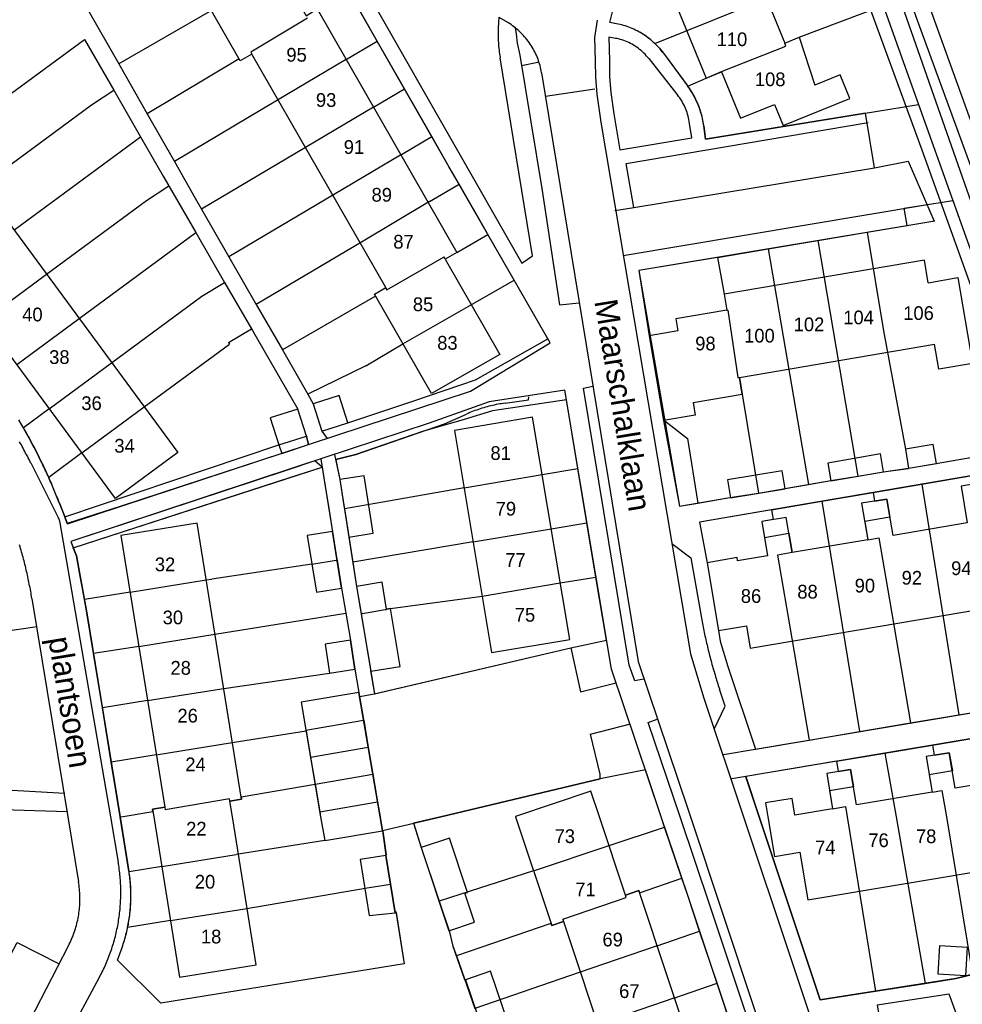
# Model space of a CAD drawing. Extents: x 123992 to 125854, y 449108 to 451911.
# Tile 33 of 175: x 125340 to 125443, y 449980 to 450087. Entities that reach past the tile are written whole.
import ezdxf
from ezdxf.enums import TextEntityAlignment as Align

# ---------------------------------------------------------------- set-up
doc = ezdxf.new("R2010")
doc.units = 0
for name, color, linetype in [('DEFAULT_113', 2, 'CONTINUOUS'), ('DEFAULT_117', 3, 'CONTINUOUS'), ('DEFAULT_21', 8, 'CONTINUOUS'), ('DEFAULT_22', 8, 'CONTINUOUS'), ('DEFAULT_4', 1, 'CONTINUOUS'), ('DEFAULT_48', 141, 'CONTINUOUS'), ('DEFAULT_6', 1, 'CONTINUOUS'), ('DEFAULT_87', 9, 'CONTINUOUS'), ('DEFAULT_99', 9, 'CONTINUOUS')]:
    doc.layers.add(name, color=color, linetype=linetype)

msp = doc.modelspace()

# ---------------------------------------------------------------- linework, layer by layer
at = {"layer": 'DEFAULT_21'}
for points in [[(125409.545, 450084.476), (125432.633, 450093.813)], [(125379.205, 450084.755), (125376.191, 450090.032)], [(125404.985, 450086.713), (125404.61, 450086.769), (125404.91, 450087.947), (125405.158, 450088.695)], [(125413.138, 450079.834), (125415.135, 450080.703), (125416.83, 450081.416), (125423.856, 450084.21), (125423.726, 450084.515), (125425.308, 450085.161), (125434.478, 450088.656)], [(125347.66, 450088.046), (125350.946, 450082.278)], [(125361.083, 450088.093), (125350.946, 450082.278)], [(125371.573, 450087.268), (125365.367, 450083.553)], [(125409.545, 450084.476), (125409.399, 450084.613), (125409.25, 450084.746), (125409.097, 450084.875), (125408.942, 450085.001), (125408.783, 450085.123), (125408.622, 450085.241), (125408.458, 450085.355), (125408.291, 450085.466), (125408.122, 450085.572), (125407.95, 450085.675), (125407.776, 450085.773), (125407.599, 450085.867), (125407.42, 450085.957), (125407.24, 450086.042), (125407.057, 450086.123), (125406.872, 450086.2), (125406.686, 450086.272), (125406.498, 450086.34), (125406.308, 450086.404), (125406.117, 450086.463), (125405.924, 450086.517), (125405.731, 450086.567), (125405.536, 450086.612), (125405.34, 450086.652), (125405.143, 450086.688), (125404.985, 450086.713)], [(125325.407, 450068.947), (125347.225, 450084.93)], [(125347.225, 450084.93), (125350.414, 450079.378)], [(125375.734, 450082.695), (125379.205, 450084.755)], [(125382.181, 450079.544), (125379.205, 450084.755)], [(125409.545, 450084.476), (125410.034, 450083.966), (125410.479, 450083.416), (125413.138, 450079.834)], [(125365.367, 450083.553), (125365.501, 450083.319), (125364.236, 450082.594), (125364.116, 450082.803)], [(125350.946, 450082.278), (125354.071, 450076.791)], [(125364.116, 450082.803), (125354.071, 450076.791)], [(125375.734, 450082.695), (125368.29, 450078.278)], [(125414.883, 450075.476), (125414.855, 450075.674), (125414.823, 450075.872), (125414.787, 450076.068), (125414.747, 450076.264), (125414.703, 450076.459), (125414.654, 450076.653), (125414.601, 450076.846), (125414.544, 450077.038), (125414.484, 450077.228), (125414.419, 450077.417), (125414.35, 450077.605), (125414.277, 450077.791), (125414.2, 450077.976), (125414.119, 450078.159), (125414.034, 450078.34), (125413.946, 450078.52), (125413.854, 450078.697), (125413.758, 450078.872), (125413.658, 450079.046), (125413.555, 450079.217), (125413.447, 450079.386), (125413.337, 450079.553), (125413.223, 450079.717), (125413.138, 450079.834)], [(125347.96, 450077.788), (125350.414, 450079.378)], [(125350.414, 450079.378), (125353.335, 450074.294)], [(125378.796, 450077.535), (125382.181, 450079.544)], [(125385.158, 450074.333), (125382.181, 450079.544)], [(125335.936, 450068.929), (125347.96, 450077.788)], [(125368.29, 450078.278), (125357.03, 450071.597)], [(125378.796, 450077.535), (125371.352, 450073.118)], [(125414.883, 450075.476), (125415.074, 450074.029), (125438.355, 450077.819)], [(125354.071, 450076.791), (125357.03, 450071.597)], [(125339.495, 450064.098), (125353.335, 450074.294)], [(125353.335, 450074.294), (125355.801, 450070.002), (125356.427, 450068.92)], [(125381.858, 450072.375), (125385.158, 450074.333)], [(125388.138, 450069.124), (125387.072, 450070.981), (125385.158, 450074.333)], [(125371.352, 450073.118), (125360.005, 450066.385)], [(125381.858, 450072.375), (125374.414, 450067.958)], [(125357.03, 450071.597), (125359.305, 450067.604), (125360.005, 450066.385)], [(125353.979, 450067.318), (125356.427, 450068.92)], [(125356.427, 450068.92), (125356.457, 450068.868)], [(125356.457, 450068.868), (125359.367, 450063.834)], [(125384.92, 450067.215), (125388.138, 450069.124)], [(125391.163, 450063.853), (125388.138, 450069.124)], [(125374.414, 450067.958), (125362.993, 450061.181)], [(125343.054, 450059.268), (125353.979, 450067.318)], [(125384.92, 450067.215), (125377.476, 450062.798)], [(125432.755, 450063.864), (125437.109, 450064.593), (125436.792, 450066.481), (125439.339, 450066.909), (125442.104, 450067.341)], [(125360.005, 450066.385), (125362.993, 450061.181)], [(125346.613, 450054.437), (125359.367, 450063.834)], [(125359.367, 450063.834), (125362.521, 450058.378)], [(125387.899, 450061.664), (125391.299, 450063.615)], [(125391.299, 450063.615), (125391.163, 450063.853)], [(125394.16, 450058.631), (125391.299, 450063.615)], [(125427.358, 450062.961), (125432.755, 450063.864)], [(125432.755, 450063.864), (125434.518, 450053.078), (125436.919, 450040.149), (125437.266, 450038.071)], [(125377.476, 450062.798), (125365.98, 450055.977)], [(125421.924, 450062.052), (125427.358, 450062.961)], [(125427.358, 450062.961), (125431.737, 450037.227)], [(125387.899, 450061.664), (125386.634, 450060.938), (125386.5, 450061.172)], [(125416.373, 450061.123), (125421.924, 450062.052)], [(125421.924, 450062.052), (125426.344, 450036.315)], [(125362.993, 450061.181), (125365.98, 450055.977)], [(125380.26, 450057.585), (125386.5, 450061.172)], [(125416.373, 450061.123), (125407.776, 450059.684), (125410.627, 450043.251)], [(125416.373, 450061.123), (125417.1, 450057.086), (125417.399, 450055.337), (125417.527, 450055.356), (125418.607, 450047.987), (125418.774, 450048.011), (125419.088, 450046.165), (125420.873, 450035.364)], [(125336.238, 450054.246), (125343.054, 450059.268)], [(125360.023, 450056.865), (125362.521, 450058.378)], [(125362.521, 450058.378), (125365.455, 450053.305)], [(125371.6, 450046.187), (125372.207, 450045.129), (125373.159, 450042.136), (125375.998, 450043.038), (125383.215, 450045.459), (125389.953, 450047.749), (125397.838, 450052.222), (125394.16, 450058.631)], [(125389.127, 450055.745), (125394.16, 450058.631)], [(125379.022, 450056.873), (125378.888, 450057.109), (125380.126, 450057.819), (125380.222, 450057.563)], [(125380.26, 450057.585), (125380.222, 450057.563)], [(125350.172, 450049.607), (125360.023, 450056.865)], [(125365.98, 450055.977), (125368.829, 450051.014)], [(125379.022, 450056.873), (125368.829, 450051.014)], [(125382.011, 450051.664), (125389.127, 450055.745)], [(125339.797, 450049.415), (125346.613, 450054.437)], [(125362.943, 450051.81), (125365.455, 450053.305)], [(125365.455, 450053.305), (125365.555, 450053.132)], [(125365.555, 450053.132), (125370.517, 450044.55)], [(125353.731, 450044.776), (125363.045, 450051.638)], [(125362.943, 450051.81), (125363.045, 450051.638)], [(125377.956, 450049.287), (125382.011, 450051.664)], [(125368.829, 450051.014), (125371.6, 450046.187)], [(125343.356, 450044.585), (125350.172, 450049.607)], [(125377.956, 450049.287), (125371.6, 450046.187)], [(125401.128, 450038.034), (125399.875, 450045.544), (125391.786, 450044.346), (125388.686, 450043.408), (125384.14, 450042.102), (125376.878, 450039.596), (125374.659, 450039.025), (125374.778, 450038.452)], [(125343.356, 450044.585), (125340.533, 450042.505)], [(125346.915, 450039.755), (125353.731, 450044.776)], [(125370.517, 450044.55), (125367.51, 450043.593), (125368.45, 450040.638)], [(125371.698, 450040.667), (125371.451, 450041.592), (125370.517, 450044.55)], [(125340.533, 450042.505), (125340.433, 450042.678), (125340.332, 450042.851), (125340.23, 450043.023), (125340.128, 450043.195), (125340.026, 450043.367)], [(125410.627, 450043.251), (125413.093, 450041.329), (125414.247, 450034.28)], [(125410.627, 450043.251), (125412.243, 450033.937), (125414.247, 450034.28)], [(125343.292, 450037.086), (125343.21, 450037.269), (125343.128, 450037.451), (125343.045, 450037.633), (125342.961, 450037.814), (125342.877, 450037.996), (125342.792, 450038.177), (125342.707, 450038.358), (125342.621, 450038.538), (125342.534, 450038.718), (125342.447, 450038.898), (125342.359, 450039.078), (125342.27, 450039.257), (125342.181, 450039.436), (125342.091, 450039.615), (125342.001, 450039.794), (125341.91, 450039.972), (125341.819, 450040.15), (125341.726, 450040.327), (125341.634, 450040.504), (125341.54, 450040.681), (125341.447, 450040.858), (125341.352, 450041.034), (125341.257, 450041.21), (125341.161, 450041.386), (125341.065, 450041.561), (125340.968, 450041.736), (125340.871, 450041.911), (125340.773, 450042.085), (125340.674, 450042.259), (125340.575, 450042.433), (125340.533, 450042.505)], [(125345.041, 450032.759), (125368.45, 450040.638)], [(125368.45, 450040.638), (125368.759, 450039.7)], [(125368.759, 450039.7), (125371.698, 450040.667)], [(125346.915, 450039.755), (125343.292, 450037.086)], [(125368.759, 450039.7), (125351.212, 450033.925), (125345.313, 450032.051)], [(125373.171, 450038.198), (125372.389, 450038.878), (125369.359, 450037.878), (125345.716, 450030.073), (125345.987, 450029.386)], [(125437.266, 450038.071), (125440.293, 450038.582), (125445.499, 450039.501), (125445.679, 450038.476)], [(125369.631, 450037.051), (125373.171, 450038.198)], [(125373.171, 450038.198), (125373.432, 450036.564)], [(125374.778, 450038.452), (125375.113, 450036.834)], [(125397.226, 450037.381), (125401.128, 450038.034)], [(125402.116, 450032.116), (125401.128, 450038.034)], [(125431.737, 450037.227), (125434.516, 450037.693), (125437.266, 450038.071)], [(125344.458, 450034.276), (125344.386, 450034.462), (125344.313, 450034.649), (125344.239, 450034.835), (125344.165, 450035.021), (125344.091, 450035.206), (125344.015, 450035.391), (125343.939, 450035.576), (125343.863, 450035.761), (125343.785, 450035.946), (125343.708, 450036.13), (125343.629, 450036.314), (125343.55, 450036.497), (125343.47, 450036.681), (125343.39, 450036.864), (125343.309, 450037.047), (125343.292, 450037.086)], [(125345.987, 450029.386), (125369.631, 450037.051)], [(125373.432, 450036.564), (125373.93, 450033.449)], [(125375.113, 450036.834), (125375.598, 450033.757)], [(125388.682, 450035.951), (125397.226, 450037.381)], [(125426.344, 450036.315), (125428.775, 450036.731), (125431.737, 450037.227)], [(125438.704, 450036.344), (125444.209, 450037.283)], [(125388.682, 450035.951), (125379.808, 450034.391)], [(125420.873, 450035.364), (125423.762, 450035.85), (125426.344, 450036.315)], [(125433.387, 450035.437), (125438.704, 450036.344)], [(125438.704, 450036.344), (125442.757, 450011.138)], [(125414.247, 450034.28), (125417.744, 450034.879), (125420.873, 450035.364)], [(125422.295, 450033.544), (125427.774, 450034.479)], [(125427.774, 450034.479), (125433.387, 450035.437)], [(125427.774, 450034.479), (125431.901, 450009.313)], [(125433.387, 450035.437), (125433.549, 450034.49), (125434.898, 450034.719), (125435.233, 450032.743)], [(125344.458, 450034.276), (125345.041, 450032.759)], [(125373.93, 450033.449), (125374.299, 450031.143)], [(125375.598, 450033.757), (125375.605, 450033.713)], [(125375.605, 450033.713), (125375.614, 450033.654)], [(125379.808, 450034.391), (125375.614, 450033.654)], [(125375.614, 450033.654), (125376.523, 450027.832)], [(125422.295, 450033.544), (125414.423, 450032.201), (125415.244, 450027.755), (125416.499, 450020.349), (125416.686, 450019.178), (125417.507, 450016.402), (125420.528, 450007.4), (125426.396, 450008.387)], [(125422.295, 450033.544), (125422.478, 450032.474)], [(125345.313, 450032.051), (125345.041, 450032.759)], [(125422.478, 450032.474), (125421.222, 450032.261), (125421.52, 450030.501), (125424.185, 450030.998), (125424.548, 450028.857), (125422.955, 450028.587), (125424.499, 450019.48), (125426.396, 450008.387)], [(125435.233, 450032.743), (125432.47, 450032.246), (125432.807, 450030.257), (125434.032, 450030.465), (125435.175, 450023.717), (125437.484, 450010.251)], [(125389.672, 450030.033), (125398.216, 450031.463)], [(125398.216, 450031.463), (125402.116, 450032.116)], [(125403.104, 450026.197), (125402.116, 450032.116)], [(125374.299, 450031.143), (125374.795, 450028.108)], [(125347.199, 450023.739), (125346.717, 450026.279), (125346.337, 450028.496), (125345.987, 450029.386)], [(125389.672, 450030.033), (125376.523, 450027.832)], [(125372.046, 450027.596), (125374.696, 450028.029)], [(125374.696, 450028.029), (125374.805, 450028.047)], [(125374.795, 450028.108), (125374.805, 450028.047)], [(125374.805, 450028.047), (125375.306, 450024.984), (125375.765, 450022.262)], [(125372.046, 450027.596), (125361.117, 450025.97)], [(125376.523, 450027.832), (125376.935, 450025.155), (125377.429, 450022.196)], [(125352.19, 450024.543), (125360.499, 450025.881)], [(125360.499, 450025.881), (125361.117, 450025.97)], [(125399.206, 450025.545), (125403.104, 450026.197)], [(125404.254, 450019.302), (125403.104, 450026.197)], [(125390.663, 450024.115), (125399.206, 450025.545)], [(125352.19, 450024.543), (125347.199, 450023.739)], [(125348.201, 450017.823), (125347.478, 450022.265), (125347.199, 450023.739)], [(125380.225, 450022.699), (125380.652, 450022.77), (125390.663, 450024.115)], [(125377.589, 450022.223), (125380.081, 450022.639)], [(125380.081, 450022.639), (125380.225, 450022.663)], [(125380.225, 450022.699), (125380.225, 450022.663)], [(125361.453, 450019.957), (125375.765, 450022.262)], [(125375.765, 450022.262), (125376.266, 450019.291), (125376.757, 450016.135)], [(125377.589, 450022.223), (125377.429, 450022.196)], [(125377.429, 450022.196), (125378.89, 450013.435), (125400.365, 450018.471), (125404.254, 450019.302)], [(125353.144, 450018.619), (125361.453, 450019.957)], [(125353.144, 450018.619), (125348.201, 450017.823)], [(125349.165, 450011.902), (125348.201, 450017.823)], [(125362.173, 450013.996), (125373.999, 450015.706), (125376.757, 450016.135)], [(125376.757, 450016.135), (125377.2, 450013.594)], [(125354.098, 450012.696), (125362.173, 450013.996)], [(125377.2, 450013.594), (125370.886, 450012.52), (125371.384, 450009.453)], [(125377.2, 450013.594), (125377.702, 450010.641)], [(125354.098, 450012.696), (125349.165, 450011.902)], [(125350.129, 450005.979), (125349.165, 450011.902)], [(125442.757, 450011.138), (125448.277, 450012.066)], [(125437.484, 450010.251), (125442.757, 450011.138)], [(125371.384, 450009.453), (125377.694, 450010.539)], [(125377.694, 450010.539), (125377.719, 450010.543)], [(125377.702, 450010.641), (125377.719, 450010.543)], [(125377.719, 450010.543), (125378.217, 450007.615)], [(125431.901, 450009.313), (125437.484, 450010.251)], [(125363.361, 450008.11), (125371.416, 450009.407)], [(125371.384, 450009.453), (125371.416, 450009.407)], [(125371.416, 450009.407), (125371.906, 450006.529)], [(125426.396, 450008.387), (125431.901, 450009.313)], [(125439.888, 450007.832), (125445.456, 450008.765)], [(125355.052, 450006.772), (125363.361, 450008.11)], [(125371.906, 450006.529), (125378.217, 450007.615)], [(125378.217, 450007.615), (125378.723, 450004.638)], [(125434.679, 450006.96), (125439.888, 450007.832)], [(125439.888, 450007.832), (125440.074, 450006.724), (125441.718, 450007), (125442.05, 450005.024)], [(125355.052, 450006.772), (125350.129, 450005.979)], [(125371.906, 450006.529), (125372.411, 450003.557)], [(125429.394, 450006.074), (125434.679, 450006.96)], [(125434.679, 450006.96), (125435.893, 450000)], [(125351.102, 450000), (125350.129, 450005.979)], [(125429.394, 450006.074), (125419.472, 450004.412), (125420.945, 450000)], [(125429.394, 450006.074), (125429.584, 450004.939), (125430.93, 450005.165), (125431.25, 450003.261)], [(125372.411, 450003.557), (125378.723, 450004.638)], [(125378.723, 450004.638), (125379.234, 450001.631)], [(125410.225, 450000), (125408.498, 450005.117), (125403.568, 450004.131), (125386.146, 450000)], [(125442.05, 450005.024), (125439.523, 450004.6), (125439.842, 450002.697), (125440.917, 450002.878), (125441.397, 450000)], [(125364.318, 450002.183), (125372.411, 450003.557)], [(125372.411, 450003.557), (125372.923, 450000.545)], [(125431.25, 450003.261), (125428.641, 450002.829), (125428.969, 450000.879), (125430.355, 450001.112), (125430.537, 450000)], [(125364.318, 450002.183), (125364.365, 450001.906), (125363.102, 450001.703), (125363.059, 450001.97)], [(125363.059, 450001.97), (125356.022, 450000.776)], [(125372.923, 450000.545), (125379.234, 450001.631)], [(125379.234, 450001.631), (125379.511, 450000)], [(125351.111, 449999.943), (125351.102, 450000)], [(125351.447, 450000), (125351.111, 449999.943)], [(125354.667, 450000.546), (125351.447, 450000)], [(125354.667, 450000.546), (125354.639, 450000.827), (125355.979, 450001.043), (125356.022, 450000.776)], [(125372.923, 450000.545), (125373.016, 450000)], [(125373.016, 450000), (125373.46, 449997.39)], [(125379.511, 450000), (125379.77, 449998.476)], [(125386.146, 450000), (125383.177, 449999.296), (125384.001, 449996.656), (125385.961, 449990.792)], [(125410.607, 449998.869), (125410.225, 450000)], [(125420.945, 450000), (125427.616, 449980.011), (125433.65, 449980.949)], [(125430.537, 450000), (125433.65, 449980.949)], [(125435.893, 450000), (125439.069, 449981.791)], [(125441.397, 450000), (125444.266, 449982.778)], [(125352.068, 449994.065), (125351.111, 449999.943)], [(125373.46, 449997.39), (125379.77, 449998.476)], [(125379.77, 449998.476), (125380.155, 449995.761)], [(125404.534, 449996.846), (125410.607, 449998.869)], [(125412.492, 449993.286), (125410.607, 449998.869)], [(125373.46, 449997.39), (125363.767, 449995.884)], [(125396.28, 449994.097), (125404.534, 449996.846)], [(125355.647, 449994.575), (125363.767, 449995.884)], [(125380.155, 449995.761), (125380.652, 449992.63)], [(125351.917, 449987.896), (125351.956, 449988.092), (125351.993, 449988.289), (125352.028, 449988.486), (125352.06, 449988.683), (125352.09, 449988.881), (125352.118, 449989.079), (125352.144, 449989.277), (125352.167, 449989.476), (125352.188, 449989.675), (125352.207, 449989.874), (125352.223, 449990.073), (125352.237, 449990.273), (125352.249, 449990.472), (125352.259, 449990.672), (125352.266, 449990.872), (125352.271, 449991.072), (125352.274, 449991.272), (125352.274, 449991.472), (125352.272, 449991.672), (125352.268, 449991.872), (125352.261, 449992.072), (125352.252, 449992.271), (125352.241, 449992.471), (125352.227, 449992.671), (125352.212, 449992.87), (125352.193, 449993.069), (125352.173, 449993.268), (125352.15, 449993.467), (125352.125, 449993.665), (125352.098, 449993.863), (125352.078, 449994)], [(125352.078, 449994), (125352.073, 449994.032), (125352.068, 449994.065)], [(125355.647, 449994.575), (125352.078, 449994)], [(125396.28, 449994.097), (125389.37, 449991.884)], [(125380.652, 449992.63), (125381.147, 449989.518), (125381.268, 449989.537), (125382.131, 449983.927), (125355.548, 449979.641), (125350.827, 449984.333), (125351.321, 449985.728)], [(125378.094, 449992.224), (125380.652, 449992.63)], [(125407.864, 449991.691), (125412.492, 449993.286)], [(125414.43, 449987.508), (125413.132, 449991.391), (125412.492, 449993.286)], [(125364.722, 449989.96), (125378.094, 449992.224)], [(125389.37, 449991.884), (125385.961, 449990.792)], [(125406.416, 449991.192), (125406.331, 449991.448), (125407.787, 449991.932), (125407.864, 449991.691)], [(125385.961, 449990.792), (125386.001, 449990.674)], [(125386.001, 449990.674), (125387.044, 449987.553)], [(125399.477, 449988.801), (125406.416, 449991.192)], [(125356.602, 449988.651), (125364.722, 449989.96)], [(125356.602, 449988.651), (125351.917, 449987.896)], [(125398.186, 449988.355), (125387.849, 449984.794)], [(125399.477, 449988.801), (125399.562, 449988.545), (125398.271, 449988.116), (125398.186, 449988.355)], [(125351.321, 449985.728), (125351.385, 449985.917), (125351.447, 449986.107), (125351.507, 449986.298), (125351.565, 449986.49), (125351.621, 449986.682), (125351.674, 449986.875), (125351.725, 449987.068), (125351.774, 449987.262), (125351.82, 449987.457), (125351.865, 449987.652), (125351.907, 449987.847), (125351.917, 449987.896)], [(125387.044, 449987.553), (125387.47, 449985.867), (125387.849, 449984.794)], [(125409.67, 449985.866), (125414.43, 449987.508)], [(125416.333, 449981.817), (125414.43, 449987.508)], [(125409.67, 449985.866), (125401.281, 449982.972)], [(125387.849, 449984.794), (125389.88, 449979.039)], [(125401.281, 449982.972), (125389.88, 449979.039)], [(125439.069, 449981.791), (125442.437, 449982.314), (125444.266, 449982.778)], [(125411.627, 449980.194), (125416.333, 449981.817)], [(125418.236, 449976.127), (125416.333, 449981.817)], [(125433.65, 449980.949), (125439.069, 449981.791)], [(125411.627, 449980.194), (125403.238, 449977.3)]]:
    msp.add_lwpolyline(points, dxfattribs=at)
at = {"layer": 'DEFAULT_22'}
for points in [[(125434.478, 450088.656), (125438.355, 450077.819)], [(125438.355, 450077.819), (125442.104, 450067.341)], [(125442.104, 450067.341), (125443.525, 450063.371), (125452.058, 450039.593)]]:
    msp.add_lwpolyline(points, dxfattribs=at)
at = {"layer": 'DEFAULT_4'}
for points in [[(125392.606, 450050.524), (125385.125, 450046.234), (125378.888, 450057.109), (125380.126, 450057.819), (125365.501, 450083.319), (125364.236, 450082.594), (125356.379, 450096.293), (125362.051, 450099.545), (125363.639, 450096.776), (125365.506, 450097.847), (125371.439, 450087.502), (125372.642, 450088.265), (125387.899, 450061.664), (125386.634, 450060.938), (125392.606, 450050.524)], [(125419.169, 450099.977), (125421.19, 450095.027), (125419.686, 450094.414), (125423.726, 450084.515), (125425.308, 450085.161), (125427.008, 450079.944)], [(125413.875, 450098.098), (125410.496, 450096.72), (125412.513, 450091.778), (125410.886, 450091.114), (125415.135, 450080.703), (125416.837, 450081.397), (125418.91, 450076.316), (125422.613, 450077.827)], [(125422.613, 450077.827), (125423.557, 450075.512), (125430.843, 450078.485), (125429.785, 450081.077), (125427.008, 450079.944)], [(125357.411, 450039.784), (125350.595, 450034.762), (125325.407, 450068.947), (125332.223, 450073.969), (125357.411, 450039.784)], [(125439.41, 450058.353), (125438.99, 450060.818), (125417.1, 450057.086), (125417.399, 450055.337), (125411.842, 450054.389), (125412.063, 450053.087)], [(125439.41, 450058.353), (125442.663, 450058.908), (125444.26, 450049.533), (125440.572, 450048.905), (125440.104, 450051.648)], [(125412.064, 450053.088), (125408.899, 450052.548)], [(125408.899, 450052.548), (125410.48, 450043.282)], [(125413.724, 450045.249), (125419.088, 450046.165), (125418.774, 450048.011), (125440.104, 450051.648)], [(125413.724, 450045.249), (125413.959, 450043.876)], [(125400.241, 450019.361), (125396.176, 450043.649), (125387.633, 450042.219), (125391.698, 450017.931), (125400.241, 450019.361)], [(125413.959, 450043.876), (125410.48, 450043.282)], [(125452.439, 450023.909), (125450.843, 450033.328), (125446.522, 450032.596), (125445.843, 450036.609), (125443, 450036.128), (125443.679, 450032.123), (125435.571, 450030.749), (125434.898, 450034.719), (125432.131, 450034.25), (125432.807, 450030.257), (125424.548, 450028.857), (125423.895, 450032.714), (125421.222, 450032.261), (125421.857, 450028.513), (125418.577, 450027.957), (125418.517, 450028.31), (125415.244, 450027.755), (125416.499, 450020.349), (125419.546, 450020.866), (125419.963, 450018.407), (125452.439, 450023.909)], [(125363.376, 450000), (125363.102, 450001.703), (125364.365, 450001.906), (125359.504, 450032.061), (125351.195, 450030.723), (125355.979, 450001.043), (125354.639, 450000.827), (125354.772, 450000)], [(125460.655, 450002.197), (125459.675, 450008.028), (125456.698, 450007.529), (125456.983, 450005.834), (125452.932, 450005.153), (125452.306, 450008.88), (125449.725, 450008.446), (125450.394, 450004.467), (125442.37, 450003.119), (125441.718, 450007), (125439.191, 450006.576), (125439.842, 450002.697), (125431.578, 450001.309), (125430.93, 450005.165), (125428.322, 450004.727), (125428.969, 450000.879), (125424.846, 450000.186), (125424.539, 450002.014), (125421.62, 450001.524), (125421.876, 450000)], [(125403.483, 450000), (125402.556, 450002.785), (125394.302, 450000.036), (125394.314, 450000)], [(125354.772, 450000), (125357.598, 449982.471), (125365.984, 449983.823)], [(125365.984, 449983.823), (125363.376, 450000)], [(125394.314, 450000), (125398.271, 449988.116), (125399.562, 449988.545), (125408.929, 449960.415), (125407.524, 449959.948), (125411.449, 449948.16), (125419.911, 449950.978), (125416.129, 449962.337), (125417.49, 449962.79), (125407.787, 449991.932), (125406.331, 449991.448), (125403.483, 449999.999)], [(125421.876, 450000), (125422.605, 449995.66), (125425.39, 449996.127), (125426.266, 449990.913), (125458.714, 449996.364), (125458.103, 450000)], [(125440.5, 449982.795), (125440.685, 449985.927), (125443.68, 449985.75), (125443.495, 449982.618), (125440.5, 449982.795)]]:
    msp.add_lwpolyline(points, dxfattribs=at)
at = {"layer": 'DEFAULT_48'}
for points in [[(125427.75, 450112.262), (125425.096, 450111.03), (125425.999, 450108.234), (125429.186, 450099.005), (125433.396, 450087.379), (125438.707, 450072.877), (125444.74, 450056.137), (125449.35, 450042.974), (125455.743, 450025.595), (125461.636, 450009.474), (125465.141, 450000)], [(125427.755, 450112.251), (125433.005, 450098.768), (125436.834, 450087.882), (125442.186, 450072.62), (125446.917, 450059.136), (125454.414, 450037.822), (125463.433, 450013.432), (125468.326, 450000)]]:
    msp.add_lwpolyline(points, dxfattribs=at)
at = {"layer": 'DEFAULT_6'}
for points in [[(125375.998, 450043.038), (125375.046, 450046.031), (125372.207, 450045.129), (125373.159, 450042.136), (125375.998, 450043.038)], [(125371.457, 450041.594), (125370.517, 450044.55), (125367.51, 450043.593), (125368.45, 450040.638), (125371.457, 450041.594)], [(125440.3, 450038.58), (125439.953, 450040.656), (125436.919, 450040.149), (125437.266, 450038.073), (125440.3, 450038.58)], [(125434.526, 450037.703), (125434.196, 450039.636), (125428.435, 450038.652), (125428.765, 450036.72), (125434.526, 450037.703)], [(125423.78, 450035.839), (125423.463, 450037.779), (125417.487, 450036.802), (125417.804, 450034.862), (125423.78, 450035.839)], [(125378.767, 450030.972), (125377.776, 450037.254), (125375.113, 450036.834), (125376.104, 450030.552), (125378.767, 450030.972)], [(125375.306, 450024.984), (125374.295, 450031.166), (125371.535, 450030.714), (125372.546, 450024.532), (125375.306, 450024.984)], [(125381.712, 450016.431), (125380.652, 450022.77), (125380.225, 450022.699), (125379.736, 450025.623), (125376.935, 450025.155), (125378.483, 450015.892), (125381.712, 450016.431)], [(125376.757, 450016.135), (125376.266, 450019.291), (125373.508, 450018.862), (125373.999, 450015.706), (125376.757, 450016.135)], [(125379.512, 450000), (125377.2, 450013.594), (125370.886, 450012.52), (125373.015, 450000)], [(125373.015, 450000), (125373.46, 449997.39), (125379.773, 449998.464)], [(125379.773, 449998.464), (125379.512, 450000)], [(125389.837, 449988.467), (125388.783, 449991.65), (125389.056, 449991.74), (125387.09, 449997.678), (125384.014, 449996.66), (125387.034, 449987.539), (125389.837, 449988.467)], [(125381.147, 449989.518), (125380.155, 449995.761), (125377.348, 449995.315), (125378.317, 449989.214), (125381.147, 449989.518)], [(125393.581, 449977.225), (125391.56, 449983.127), (125388.829, 449982.192), (125390.85, 449976.29), (125393.581, 449977.225)]]:
    msp.add_lwpolyline(points, dxfattribs=at)
at = {"layer": 'DEFAULT_87'}
msp.add_lwpolyline([(125427.75, 450112.262), (125428.934, 450112.812), (125429.495, 450111.673), (125433.564, 450100.347), (125438.073, 450087.443), (125444.588, 450069.625), (125449.339, 450056.141), (125454.551, 450041.599), (125459.702, 450027.296), (125464.432, 450014.532), (125469.551, 450000)], dxfattribs=at)
at = {"layer": 'DEFAULT_99'}
for points in [[(125404.991, 450086.712), (125404.61, 450086.769), (125404.91, 450087.947), (125405.671, 450090.245), (125406.31, 450091.684), (125407.15, 450093.661), (125407.869, 450095.1), (125411.068, 450100.435), (125416.147, 450108.966), (125418.006, 450112.043), (125418.587, 450112.743), (125417.519, 450113.602)], [(125431.896, 450109.676), (125461.366, 450028.076)], [(125371.584, 450101.545), (125394.996, 450060.497), (125396.155, 450061.297), (125392.623, 450082.936)], [(125344.455, 450034.284), (125345.336, 450031.992), (125389.398, 450046.492), (125398.098, 450051.769), (125387.072, 450070.981), (125370.681, 450099.679)], [(125392.499, 450087.365), (125392.479, 450087.166), (125392.462, 450086.967), (125392.447, 450086.767), (125392.434, 450086.568), (125392.424, 450086.368), (125392.416, 450086.168), (125392.41, 450085.968), (125392.407, 450085.768), (125392.407, 450085.568), (125392.408, 450085.368), (125392.412, 450085.168), (125392.419, 450084.968), (125392.428, 450084.769), (125392.439, 450084.569), (125392.453, 450084.369), (125392.469, 450084.17), (125392.488, 450083.971), (125392.508, 450083.772), (125392.532, 450083.573), (125392.557, 450083.375), (125392.586, 450083.177), (125392.616, 450082.979), (125392.623, 450082.936)], [(125392.499, 450087.365), (125393.427, 450086.804)], [(125397.156, 450081.29), (125397.121, 450081.487), (125397.081, 450081.683), (125397.036, 450081.878), (125396.987, 450082.072), (125396.932, 450082.264), (125396.873, 450082.455), (125396.809, 450082.644), (125396.74, 450082.832), (125396.666, 450083.018), (125396.588, 450083.202), (125396.505, 450083.384), (125396.418, 450083.564), (125396.326, 450083.742), (125396.23, 450083.917), (125396.129, 450084.09), (125396.024, 450084.26), (125395.915, 450084.428), (125395.802, 450084.592), (125395.684, 450084.754), (125395.563, 450084.913), (125395.437, 450085.069), (125395.308, 450085.221), (125395.175, 450085.371), (125395.038, 450085.516), (125394.897, 450085.659), (125394.753, 450085.797), (125394.606, 450085.932), (125394.455, 450086.064), (125394.301, 450086.191), (125394.143, 450086.315), (125393.983, 450086.434), (125393.82, 450086.55), (125393.654, 450086.661), (125393.485, 450086.769), (125393.427, 450086.804)], [(125394.27, 450086.165), (125394.37, 450085.526), (125394.49, 450084.527), (125394.79, 450083.209), (125397.194, 450068.629), (125399.117, 450055.945), (125401.276, 450056.146)], [(125403.23, 450087.048), (125402.952, 450085.144), (125403.031, 450082.561), (125403.053, 450080.793), (125403.181, 450078.967), (125403.633, 450075.882), (125413.447, 450017.798), (125414.888, 450012.964), (125419.218, 450000)], [(125410.476, 450083.42), (125410.355, 450083.579), (125410.23, 450083.735), (125410.101, 450083.889), (125409.969, 450084.039), (125409.833, 450084.185), (125409.694, 450084.329), (125409.552, 450084.469), (125409.406, 450084.606), (125409.257, 450084.739), (125409.104, 450084.869), (125408.949, 450084.995), (125408.791, 450085.117), (125408.63, 450085.236), (125408.466, 450085.35), (125408.299, 450085.461), (125408.13, 450085.568), (125407.958, 450085.67), (125407.784, 450085.769), (125407.608, 450085.863), (125407.429, 450085.953), (125407.248, 450086.038), (125407.066, 450086.12), (125406.881, 450086.197), (125406.695, 450086.269), (125406.507, 450086.338), (125406.317, 450086.401), (125406.126, 450086.46), (125405.934, 450086.515), (125405.74, 450086.564), (125405.545, 450086.61), (125405.349, 450086.65), (125405.153, 450086.686), (125404.991, 450086.712)], [(125405.234, 450085.05), (125404.491, 450085.191), (125404.571, 450082.594), (125404.592, 450080.856), (125404.712, 450079.138), (125405.073, 450076.802), (125405.713, 450072.866), (125413.575, 450074.188), (125413.297, 450075.971)], [(125408.863, 450082.852), (125408.736, 450083.007), (125408.605, 450083.157), (125408.468, 450083.304), (125408.327, 450083.445), (125408.181, 450083.582), (125408.031, 450083.714), (125407.877, 450083.841), (125407.718, 450083.963), (125407.555, 450084.079), (125407.389, 450084.19), (125407.219, 450084.296), (125407.046, 450084.396), (125406.869, 450084.49), (125406.69, 450084.578), (125406.507, 450084.66), (125406.323, 450084.736), (125406.135, 450084.806), (125405.946, 450084.87), (125405.754, 450084.928), (125405.561, 450084.979), (125405.366, 450085.024), (125405.234, 450085.05)], [(125408.863, 450082.852), (125412.066, 450078.792)], [(125410.476, 450083.42), (125413.116, 450079.864)], [(125394.976, 450082.082), (125396.751, 450082.431)], [(125397.156, 450081.29), (125407.726, 450016.957), (125413.17, 450000.759), (125413.423, 450000)], [(125414.877, 450075.521), (125414.848, 450075.719), (125414.816, 450075.916), (125414.779, 450076.113), (125414.737, 450076.308), (125414.692, 450076.503), (125414.642, 450076.697), (125414.589, 450076.89), (125414.531, 450077.081), (125414.469, 450077.271), (125414.404, 450077.46), (125414.334, 450077.648), (125414.26, 450077.834), (125414.182, 450078.018), (125414.101, 450078.2), (125414.015, 450078.381), (125413.926, 450078.56), (125413.833, 450078.737), (125413.736, 450078.912), (125413.635, 450079.085), (125413.531, 450079.256), (125413.423, 450079.424), (125413.311, 450079.59), (125413.196, 450079.754), (125413.116, 450079.864)], [(125397.578, 450078.721), (125402.992, 450079.537)], [(125413.297, 450075.971), (125413.263, 450076.168), (125413.223, 450076.364), (125413.176, 450076.558), (125413.122, 450076.751), (125413.063, 450076.942), (125412.997, 450077.131), (125412.925, 450077.317), (125412.846, 450077.501), (125412.762, 450077.683), (125412.672, 450077.861), (125412.576, 450078.037), (125412.474, 450078.209), (125412.366, 450078.377), (125412.253, 450078.542), (125412.135, 450078.703), (125412.066, 450078.792)], [(125407.236, 450066.555), (125433.557, 450070.92), (125432.556, 450076.873), (125415.074, 450074.029), (125414.877, 450075.521)], [(125405.175, 450066.254), (125407.236, 450066.555), (125406.414, 450071.389), (125432.836, 450075.854)], [(125433.557, 450070.92), (125437.218, 450071.641), (125440.079, 450065.09)], [(125406.076, 450061.321), (125439.339, 450066.909)], [(125440.119, 450065.09), (125407.776, 450059.684), (125408.899, 450052.548)], [(125410.226, 450000), (125404.785, 450016.117), (125399.699, 450046.596), (125391.418, 450045.334), (125384.878, 450042.995), (125370.498, 450038.255), (125345.716, 450030.073), (125346.337, 450028.496), (125346.717, 450026.279), (125347.478, 450022.265), (125351.102, 450000)], [(125408.302, 450015.028), (125407.361, 450014.848), (125406.722, 450016.566), (125401.752, 450046.827), (125402.773, 450047.046)], [(125393.174, 450045.192), (125392.976, 450045.164), (125392.778, 450045.134), (125392.581, 450045.101), (125392.384, 450045.065), (125392.188, 450045.027), (125391.992, 450044.986), (125391.797, 450044.943), (125391.602, 450044.897), (125391.408, 450044.849), (125391.215, 450044.798), (125391.022, 450044.745), (125390.83, 450044.69), (125390.638, 450044.631), (125390.448, 450044.571), (125390.258, 450044.508), (125390.069, 450044.442), (125389.881, 450044.374), (125389.694, 450044.304), (125389.507, 450044.231), (125389.322, 450044.156), (125389.138, 450044.078), (125388.966, 450044.003)], [(125393.174, 450045.192), (125395.739, 450045.536), (125395.759, 450045.895)], [(125344.455, 450034.284), (125344.383, 450034.471), (125344.31, 450034.657), (125344.237, 450034.843), (125344.163, 450035.029), (125344.088, 450035.214), (125344.013, 450035.4), (125343.937, 450035.585), (125343.861, 450035.769), (125343.784, 450035.954), (125343.706, 450036.138), (125343.627, 450036.322), (125343.548, 450036.506), (125343.469, 450036.689), (125343.388, 450036.873), (125343.308, 450037.056), (125343.226, 450037.238), (125343.144, 450037.42), (125343.061, 450037.603), (125342.978, 450037.784), (125342.894, 450037.966), (125342.809, 450038.147), (125342.724, 450038.328), (125342.638, 450038.509), (125342.551, 450038.689), (125342.464, 450038.869), (125342.376, 450039.049), (125342.288, 450039.228), (125342.199, 450039.407), (125342.11, 450039.586), (125342.019, 450039.765), (125341.929, 450039.943), (125341.837, 450040.121), (125341.745, 450040.298), (125341.653, 450040.475), (125341.559, 450040.652), (125341.465, 450040.829), (125341.371, 450041.005), (125341.276, 450041.181), (125341.18, 450041.357), (125341.084, 450041.532), (125340.987, 450041.707), (125340.89, 450041.882), (125340.792, 450042.056), (125340.693, 450042.23), (125340.594, 450042.404), (125340.494, 450042.577), (125340.394, 450042.75), (125340.293, 450042.923), (125340.191, 450043.095), (125340.089, 450043.267)], [(125374.659, 450039.025), (125376.878, 450039.596), (125386.558, 450042.936), (125388.966, 450044.003)], [(125410.48, 450043.282), (125412.243, 450033.937), (125417.744, 450034.879)], [(125373.159, 450042.136), (125373.731, 450041.337)], [(125341.327, 450038.675), (125341.237, 450038.853), (125341.146, 450039.032), (125341.055, 450039.21), (125340.963, 450039.387), (125340.87, 450039.565), (125340.777, 450039.742), (125340.684, 450039.919), (125340.59, 450040.095), (125340.496, 450040.272), (125340.401, 450040.448), (125340.305, 450040.623), (125340.209, 450040.799), (125340.113, 450040.974)], [(125371.417, 450041.691), (125371.698, 450040.668)], [(125345.075, 450032.77), (125368.45, 450040.638)], [(125440.285, 450038.584), (125447.806, 450039.906), (125448.106, 450037.948), (125414.423, 450032.201), (125415.244, 450027.755)], [(125373.029, 450039.089), (125374.303, 450031.12)], [(125374.542, 450039.588), (125375.113, 450036.834)], [(125341.327, 450038.675), (125344.301, 450032.774), (125344.434, 450032.455), (125344.517, 450032.12), (125350.043, 450000)], [(125345.956, 450029.376), (125373.168, 450038.197)], [(125434.505, 450037.683), (125437.244, 450038.063)], [(125423.743, 450035.86), (125428.784, 450036.741)], [(125376.104, 450030.552), (125376.935, 450025.155)], [(125341.463, 450023.853), (125341.43, 450024.05), (125341.396, 450024.247), (125341.362, 450024.444), (125341.326, 450024.641), (125341.29, 450024.838), (125341.253, 450025.034), (125341.215, 450025.231), (125341.177, 450025.427), (125341.137, 450025.623), (125341.097, 450025.819), (125341.055, 450026.015), (125341.013, 450026.21), (125340.971, 450026.406), (125340.927, 450026.601), (125340.882, 450026.796), (125340.837, 450026.991), (125340.791, 450027.185), (125340.744, 450027.38), (125340.696, 450027.574), (125340.648, 450027.768), (125340.598, 450027.962), (125340.548, 450028.155), (125340.497, 450028.349), (125340.445, 450028.542), (125340.392, 450028.735), (125340.339, 450028.927), (125340.285, 450029.12), (125340.229, 450029.312), (125340.173, 450029.504), (125340.117, 450029.696)], [(125411.408, 450029.862), (125413.464, 450028.305), (125414.592, 450021.912)], [(125375.306, 450024.984), (125376.266, 450019.291)], [(125341.463, 450023.853), (125345.39, 450000)], [(125414.592, 450021.912), (125414.627, 450021.715), (125414.663, 450021.518), (125414.699, 450021.322), (125414.737, 450021.125), (125414.774, 450020.929), (125414.813, 450020.733), (125414.852, 450020.536), (125414.892, 450020.34), (125414.933, 450020.145), (125414.974, 450019.949), (125415.016, 450019.753), (125415.059, 450019.558), (125415.103, 450019.363), (125415.147, 450019.168), (125415.191, 450018.973), (125415.237, 450018.778), (125415.283, 450018.584), (125415.33, 450018.389), (125415.378, 450018.195), (125415.426, 450018.001), (125415.475, 450017.807), (125415.524, 450017.613), (125415.575, 450017.42), (125415.626, 450017.226), (125415.678, 450017.033), (125415.73, 450016.84), (125415.783, 450016.647), (125415.837, 450016.454), (125415.891, 450016.262), (125415.946, 450016.07), (125416.002, 450015.878), (125416.059, 450015.686), (125416.116, 450015.494), (125416.173, 450015.303), (125416.232, 450015.111), (125416.291, 450014.92), (125416.351, 450014.73), (125416.412, 450014.539), (125416.473, 450014.349), (125416.535, 450014.158), (125416.597, 450013.968), (125416.604, 450013.948)], [(125336.57, 450021.041), (125336.738, 450020.022), (125342.018, 450020.804)], [(125416.499, 450020.349), (125416.686, 450019.178), (125417.507, 450016.402), (125420.53, 450007.394)], [(125377.283, 450013.129), (125378.864, 450013.429), (125400.365, 450018.471), (125401.426, 450013.659), (125405.326, 450014.619)], [(125376.757, 450016.135), (125377.2, 450013.594)], [(125378.471, 450015.962), (125378.904, 450013.429)], [(125416.049, 450009.63), (125417.228, 450012.067), (125416.604, 450013.948)], [(125417.029, 450006.793), (125420.49, 450007.394), (125458.012, 450013.703), (125458.953, 450011.026), (125417.95, 450004.157)], [(125386.145, 450000), (125403.568, 450004.131), (125403.548, 450004.67), (125402.487, 450009.024), (125406.868, 450010.165)], [(125412.288, 450000), (125408.808, 450010.286), (125409.788, 450010.666)], [(125420.945, 450000), (125419.49, 450004.358)], [(125345.042, 450002.548), (125337.321, 450002.984), (125337.383, 450004.218)], [(125336.856, 450000), (125336.876, 450000.087), (125336.895, 450000.176), (125337.041, 450000.847), (125345.302, 450000.57)], [(125345.39, 450000), (125346.561, 449992.884)], [(125350.043, 450000), (125350.894, 449995.057)], [(125351.102, 450000), (125352.069, 449994.059)], [(125379.766, 449998.488), (125386.145, 450000)], [(125421.392, 449966.688), (125413.132, 449991.391), (125410.226, 450000)], [(125423.15, 449967.548), (125415.633, 449990.114), (125412.288, 450000)], [(125413.423, 450000), (125424.014, 449968.206)], [(125416.128, 449921.839), (125417.527, 449922.598), (125442.028, 449928.901), (125443.789, 449927.283), (125485.272, 449938.467), (125467.299, 449988.617), (125442.437, 449982.314), (125427.616, 449980.011), (125420.945, 450000)], [(125419.218, 450000), (125419.218, 449999.999), (125429.558, 449969.045)], [(125383.167, 449999.329), (125383.988, 449996.652)], [(125379.807, 449998.428), (125380.188, 449995.851)], [(125348.843, 449982.464), (125348.937, 449982.641), (125349.029, 449982.818), (125349.119, 449982.997), (125349.207, 449983.176), (125349.294, 449983.356), (125349.379, 449983.538), (125349.461, 449983.72), (125349.542, 449983.903), (125349.621, 449984.086), (125349.699, 449984.271), (125349.774, 449984.456), (125349.847, 449984.642), (125349.919, 449984.829), (125349.988, 449985.016), (125350.056, 449985.205), (125350.122, 449985.393), (125350.186, 449985.583), (125350.248, 449985.773), (125350.307, 449985.964), (125350.365, 449986.155), (125350.421, 449986.347), (125350.476, 449986.54), (125350.528, 449986.733), (125350.578, 449986.927), (125350.626, 449987.121), (125350.672, 449987.315), (125350.716, 449987.51), (125350.758, 449987.706), (125350.798, 449987.902), (125350.837, 449988.098), (125350.873, 449988.295), (125350.907, 449988.492), (125350.939, 449988.689), (125350.969, 449988.887), (125350.997, 449989.085), (125351.023, 449989.283), (125351.047, 449989.482), (125351.069, 449989.681), (125351.089, 449989.88), (125351.107, 449990.079), (125351.123, 449990.278), (125351.137, 449990.478), (125351.149, 449990.677), (125351.159, 449990.877), (125351.167, 449991.077), (125351.172, 449991.277), (125351.176, 449991.477), (125351.178, 449991.677), (125351.177, 449991.877), (125351.175, 449992.077), (125351.17, 449992.277), (125351.164, 449992.477), (125351.155, 449992.677), (125351.144, 449992.876), (125351.132, 449993.076), (125351.117, 449993.275), (125351.1, 449993.475), (125351.082, 449993.674), (125351.061, 449993.873), (125351.038, 449994.071), (125351.013, 449994.27), (125350.986, 449994.468), (125350.957, 449994.666), (125350.926, 449994.864), (125350.894, 449995.057)], [(125351.322, 449985.731), (125351.388, 449985.92), (125351.451, 449986.11), (125351.512, 449986.3), (125351.571, 449986.491), (125351.628, 449986.683), (125351.682, 449986.875), (125351.734, 449987.069), (125351.784, 449987.262), (125351.831, 449987.457), (125351.877, 449987.651), (125351.919, 449987.847), (125351.96, 449988.043), (125351.998, 449988.239), (125352.034, 449988.436), (125352.067, 449988.633), (125352.098, 449988.83), (125352.127, 449989.028), (125352.154, 449989.227), (125352.178, 449989.425), (125352.199, 449989.624), (125352.219, 449989.823), (125352.236, 449990.022), (125352.25, 449990.222), (125352.263, 449990.421), (125352.272, 449990.621), (125352.28, 449990.821), (125352.285, 449991.021), (125352.288, 449991.221), (125352.288, 449991.421), (125352.286, 449991.621), (125352.282, 449991.821), (125352.275, 449992.021), (125352.266, 449992.221), (125352.254, 449992.42), (125352.24, 449992.62), (125352.224, 449992.819), (125352.206, 449993.018), (125352.185, 449993.217), (125352.161, 449993.416), (125352.135, 449993.614), (125352.107, 449993.812), (125352.077, 449994.01), (125352.069, 449994.059)], [(125345.459, 449985.903), (125345.549, 449986.082), (125345.636, 449986.262), (125345.72, 449986.443), (125345.8, 449986.626), (125345.877, 449986.811), (125345.951, 449986.997), (125346.022, 449987.184), (125346.089, 449987.372), (125346.153, 449987.562), (125346.214, 449987.752), (125346.271, 449987.944), (125346.324, 449988.137), (125346.375, 449988.33), (125346.421, 449988.525), (125346.465, 449988.72), (125346.505, 449988.916), (125346.541, 449989.113), (125346.574, 449989.31), (125346.603, 449989.508), (125346.629, 449989.706), (125346.651, 449989.905), (125346.67, 449990.104), (125346.685, 449990.303), (125346.697, 449990.503), (125346.705, 449990.703), (125346.709, 449990.903), (125346.71, 449991.103), (125346.708, 449991.303), (125346.702, 449991.503), (125346.692, 449991.702), (125346.679, 449991.902), (125346.662, 449992.101), (125346.641, 449992.3), (125346.618, 449992.499), (125346.59, 449992.697), (125346.561, 449992.884)], [(125381.249, 449989.659), (125382.131, 449983.927), (125355.548, 449979.641), (125350.827, 449984.333), (125351.322, 449985.731)], [(125387.05, 449987.585), (125387.47, 449985.867), (125388.752, 449982.232)], [(125340.167, 449975.879), (125335.646, 449978.354), (125339.845, 449986.266), (125344.446, 449983.931)], [(125337.109, 449964.911), (125337.608, 449969.866), (125337.848, 449970.844), (125338.408, 449972.342), (125340.647, 449976.579), (125345.459, 449985.903)], [(125342.538, 449970.738), (125348.843, 449982.464)], [(125444.703, 449953.372), (125450.864, 449955.611), (125441.697, 449980.636), (125433.837, 449979.415), (125434.558, 449975.26)]]:
    msp.add_lwpolyline(points, dxfattribs=at)

# ---------------------------------------------------------------- texts
at = {"layer": 'DEFAULT_113'}
for s, p in [('110', (125417.963, 450084.945)), ('95', (125370.384, 450083.25)), ('108', (125422.143, 450080.575)), ('93', (125373.614, 450078.31)), ('91', (125376.654, 450073.18)), ('89', (125379.694, 450067.955)), ('87', (125382.069, 450062.825)), ('85', (125384.207, 450055.996)), ('40', (125341.516, 450054.879)), ('104', (125431.799, 450054.558)), ('106', (125438.354, 450055.033)), ('102', (125426.384, 450053.798)), ('100', (125420.969, 450052.563)), ('83', (125386.87, 450051.782)), ('98', (125415.065, 450051.708)), ('38', (125344.461, 450050.224)), ('36', (125347.976, 450045.188)), ('34', (125351.586, 450040.533)), ('81', (125392.688, 450039.737)), ('79', (125393.258, 450033.657)), ('32', (125356.01, 450027.575)), ('77', (125394.303, 450028.052)), ('92', (125437.621, 450026.112)), ('94', (125443.036, 450027.157)), ('90', (125432.491, 450025.257)), ('86', (125420.045, 450024.117)), ('88', (125426.221, 450024.592)), ('75', (125395.348, 450022.067)), ('30', (125356.865, 450021.78)), ('28', (125357.72, 450016.27)), ('26', (125358.48, 450011.044)), ('24', (125359.335, 450005.724)), ('22', (125359.43, 449998.694)), ('73', (125399.697, 449997.878)), ('76', (125433.981, 449997.438)), ('78', (125439.186, 449997.871)), ('74', (125428.169, 449996.657)), ('20', (125360.38, 449992.899)), ('71', (125401.952, 449992.065)), ('18', (125361.045, 449986.914)), ('69', (125404.927, 449986.587)), ('67', (125406.749, 449980.948))]:
    msp.add_text(s, height=1.5, dxfattribs=at).set_placement(p, align=Align.MIDDLE_CENTER)
at = {"layer": 'DEFAULT_117'}
for s, p in [('Maarschalklaan', (125406.049, 450044.981)), ('plantsoen', (125345.649, 450012.541))]:
    msp.add_text(s, height=2.5, rotation=279.32106, dxfattribs=at).set_placement(p, align=Align.MIDDLE_CENTER)

doc.saveas('drawing.dxf')
